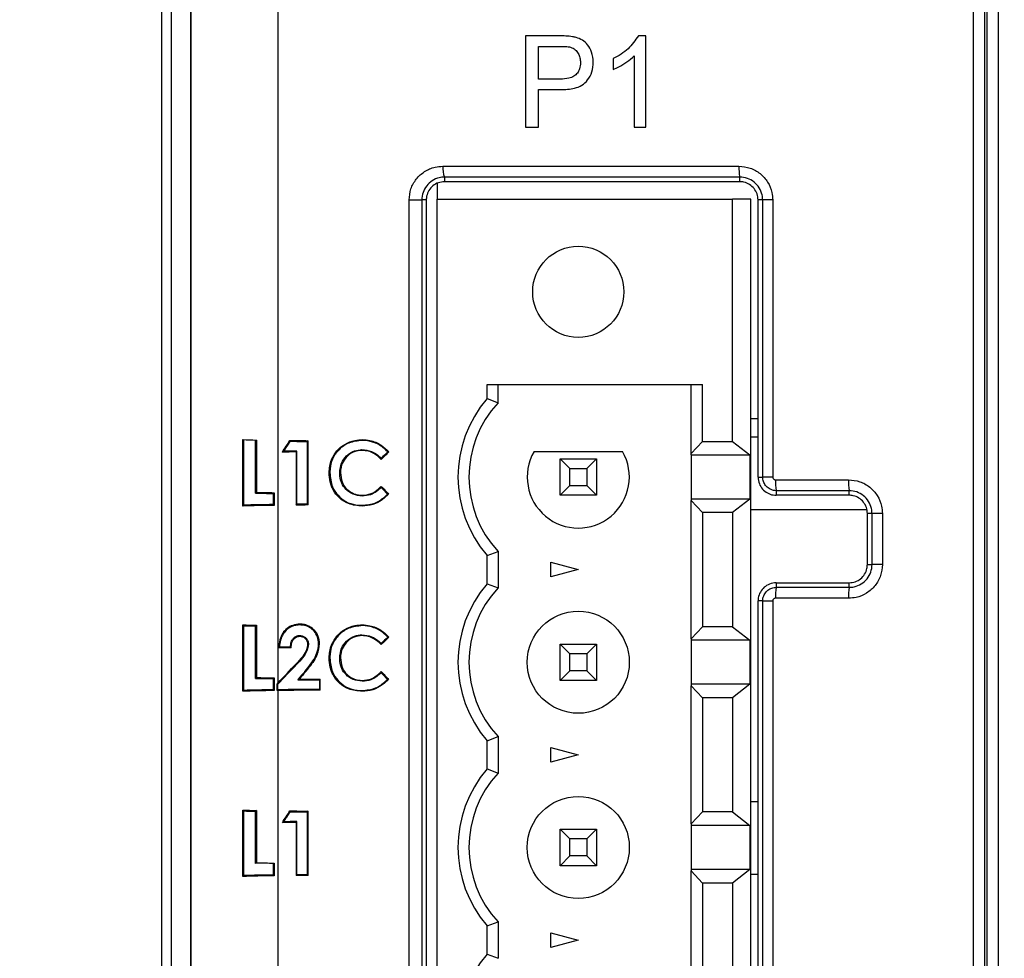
# Model space of a CAD drawing. Header units: millimetres. Extents: x -8 to 420, y 0 to 297.
# Tile 59 of 77: x 271 to 284, y 185 to 197. Entities that reach past the tile are written whole.
import ezdxf

# ---------------------------------------------------------------- set-up
doc = ezdxf.new("R2010")
doc.units = ezdxf.units.MM
doc.layers.add('10', color=7, linetype='Continuous')
doc.layers.add('SLD-0', color=7, linetype='Continuous')
doc.styles.add('SLDTEXTSTYLE2', font='TXT', dxfattribs={"width": 0.7})
doc.dimstyles.new('SLDDIMSTYLE0', dxfattribs={"dimtxt": 2.821533, "dimasz": 2.5, "dimexe": 0, "dimexo": 0.0625, "dimgap": 0.705383, "dimtad": 2, "dimlfac": 2, "dimrnd": 1e-09, "dimzin": 12, "dimdsep": 46, "dimtxsty": 'SLDTEXTSTYLE2', "dimsah": 1, "dimcen": 0.09, "dimadec": 0, "dimazin": 3, "dimtfac": 1, "dimtofl": 0, "dimtmove": 0, "dimatfit": 3, "dimfxl": 1, "dimfrac": 2, "dimtolj": 1, "dimtzin": 12, "dimarcsym": 0})
doc.dimstyles.new('SLDDIMSTYLE1', dxfattribs={"dimtxt": 2.645833, "dimasz": 2.5, "dimexe": 0, "dimexo": 0.0625, "dimgap": 0.661458, "dimtad": 2, "dimlfac": 2, "dimrnd": 1e-09, "dimzin": 4, "dimdsep": 46, "dimtxsty": 'SLDTEXTSTYLE2', "dimblk1": 'NONE', "dimblk2": 'NONE', "dimsah": 1, "dimcen": 0.09, "dimadec": 0, "dimazin": 1, "dimtfac": 1, "dimtofl": 0, "dimtmove": 0, "dimatfit": 3, "dimldrblk": 'NONE', "dimfxl": 1, "dimfrac": 2, "dimtolj": 1, "dimtzin": 12, "dimarcsym": 0})

# ---------------------------------------------------------------- blocks, each defined once
blk = doc.blocks.new('_D')
at = {"layer": '10'}
for p, q in [((297.178, 201.799), (297.178, 123.473)), ((272.546, 201.42), (272.546, 123.473)), ((272.546, 125.473), (297.178, 125.473))]:
    blk.add_line(p, q, dxfattribs=at)
for points in [[(272.546, 125.473), (275.046, 125.173), (275.046, 125.773)], [(297.178, 125.473), (294.678, 125.773), (294.678, 125.173)]]:
    blk.add_solid(points, dxfattribs=at)
at = {"layer": '10', "insert": (283.355, 128.883), "char_height": 2.6458, "attachment_point": 1, "style": 'SLDTEXTSTYLE2'}
blk.add_mtext('49', dxfattribs=at)
blk = doc.blocks.new('_D_1')
at = {"layer": '10'}
for p, q in [((284.928, 222.24), (256.075, 222.24)), ((258.075, 222.24), (258.075, 137.59)), ((284.928, 137.59), (256.075, 137.59))]:
    blk.add_line(p, q, dxfattribs=at)
for points in [[(258.075, 222.24), (257.775, 219.74), (258.375, 219.74)], [(258.075, 137.59), (258.375, 140.09), (257.775, 140.09)]]:
    blk.add_solid(points, dxfattribs=at)
at = {"layer": '10', "insert": (254.664, 177.323), "char_height": 2.6458, "attachment_point": 1, "rotation": 90, "style": 'SLDTEXTSTYLE2'}
blk.add_mtext('169.30', dxfattribs=at)
blk = doc.blocks.new('_NONE')
blk = doc.blocks.new('_D_2')
at = {"layer": '10'}
for p, q in [((280.49, 224.415), (245.483, 224.415)), ((247.483, 135.465), (247.483, 224.415)), ((280.49, 135.465), (245.483, 135.465))]:
    blk.add_line(p, q, dxfattribs=at)
for points in [[(247.483, 224.415), (247.183, 221.915), (247.783, 221.915)], [(247.483, 135.465), (247.783, 137.965), (247.183, 137.965)]]:
    blk.add_solid(points, dxfattribs=at)
at = {"layer": '10', "insert": (244.072, 177.323), "char_height": 2.6458, "attachment_point": 1, "rotation": 90, "style": 'SLDTEXTSTYLE2'}
blk.add_mtext('177.90', dxfattribs=at)

msp = doc.modelspace()

# ---------------------------------------------------------------- linework, layer by layer
at = {"layer": 'SLD-0', "color": 179, "linetype": 'Continuous', "lineweight": 25}
for p, q in [((274.1417, 213.817), (274.1417, 188.3145)), ((272.9497, 146.9092), (272.9497, 212.5865)), ((272.9514, 146.9174), (272.9514, 212.5954)), ((283.6814, 178.7328), (283.6814, 201.6345)), ((283.8348, 201.6345), (283.8348, 178.7328)), ((283.8703, 178.6973), (283.8703, 201.599)), ((284.0201, 201.599), (284.0201, 178.6973)), ((272.6777, 201.1262), (272.6777, 183.6249)), ((277.5393, 197.1902), (277.5393, 195.9402)), ((277.9985, 197.1902), (277.5393, 197.1902)), ((279.1899, 197.1902), (279.0867, 197.1902)), ((279.1899, 195.9402), (279.1899, 197.1902)), ((277.7155, 197.046), (278.014, 197.046)), ((277.7155, 196.5973), (277.7155, 197.046)), ((279.0296, 196.9143), (279.0296, 195.9402)), ((278.7412, 196.8777), (278.7412, 196.73)), ((278.017, 196.5973), (277.7155, 196.5973)), ((277.7155, 196.453), (278.0218, 196.453)), ((277.7155, 195.9402), (277.7155, 196.453)), ((277.5393, 195.9402), (277.7155, 195.9402)), ((279.0296, 195.9402), (279.1899, 195.9402)), ((276.3277, 195.1666), (276.3277, 194.9502)), ((276.4287, 195.2535), (276.4277, 195.1902)), ((280.4777, 195.1902), (280.4782, 195.2528)), ((275.9424, 174.6402), (275.9424, 194.9402)), ((275.9424, 194.9402), (276.1176, 194.9402)), ((276.1176, 194.9402), (276.1176, 174.6402)), ((276.1777, 194.9402), (276.1176, 194.9402)), ((276.1777, 194.9402), (276.1777, 174.6402)), ((276.3277, 174.6302), (276.3277, 194.9502)), ((276.3277, 194.9502), (280.3777, 194.9502)), ((280.3777, 191.6277), (280.3777, 194.9502)), ((280.6277, 194.9502), (280.3777, 194.9502)), ((280.6277, 174.6302), (280.6277, 194.9502)), ((280.7918, 194.9402), (280.7277, 194.9402)), ((280.7277, 191.1402), (280.7277, 194.9402)), ((280.9297, 194.9402), (280.7918, 194.9402)), ((280.7918, 191.1402), (280.7918, 194.9402)), ((280.9297, 194.9402), (280.9297, 191.1402)), ((277.0127, 192.4102), (279.9652, 192.4102)), ((277.0127, 192.2172), (277.0127, 192.4102)), ((277.1627, 192.16), (277.1627, 192.4102)), ((279.8094, 191.4622), (279.8094, 192.4102)), ((279.9652, 191.6277), (279.9652, 192.4102)), ((277.0127, 192.2172), (277.1627, 192.16)), ((280.7277, 191.9402), (280.6277, 191.9402)), ((273.6607, 191.6532), (273.6731, 191.6408)), ((273.6607, 190.7422), (273.6607, 191.6532)), ((273.6731, 191.6408), (273.6731, 190.7546)), ((273.8485, 191.648), (273.8374, 191.6369)), ((273.8374, 190.919), (273.8374, 191.6369)), ((273.8485, 191.648), (273.8485, 190.9301)), ((274.3076, 191.6412), (274.3135, 191.6305)), ((274.557, 191.6386), (274.5465, 191.628)), ((274.5465, 191.628), (274.5465, 190.7674)), ((274.557, 190.7568), (274.557, 191.6386)), ((275.3022, 191.6468), (275.3021, 191.6534)), ((275.3022, 191.6427), (275.3022, 191.6468)), ((279.8094, 191.4622), (279.9652, 191.6277)), ((279.9652, 191.6277), (280.3777, 191.6277)), ((280.3777, 191.6277), (280.6143, 191.4427)), ((280.6277, 191.6902), (280.7277, 191.6902)), ((274.204, 191.4822), (274.224, 191.4931)), ((274.3915, 191.4842), (274.4023, 191.4951)), ((274.4023, 190.7659), (274.4023, 191.4951)), ((275.296, 191.5155), (275.296, 191.5048)), ((277.6565, 191.4902), (278.8689, 191.4902)), ((274.3915, 191.4842), (274.3915, 190.7551)), ((274.8787, 191.3811), (274.845, 191.1991)), ((275.5607, 191.3978), (275.5605, 191.3829)), ((278.0127, 190.8902), (278.0127, 191.3902)), ((278.0127, 191.3902), (278.1467, 191.2562)), ((278.0127, 191.3902), (278.5127, 191.3902)), ((278.3787, 191.2562), (278.5127, 191.3902)), ((278.5127, 191.3902), (278.5127, 190.8902)), ((279.8094, 191.4427), (279.8094, 191.4622)), ((279.8094, 191.4427), (280.6143, 191.4427)), ((279.8094, 191.4427), (279.8094, 190.8377)), ((280.6143, 191.4427), (280.6143, 190.8377)), ((278.1467, 191.0242), (278.1467, 191.2562)), ((278.1467, 191.2562), (278.3787, 191.2562)), ((278.3787, 191.2562), (278.3787, 191.0242)), ((274.845, 191.1991), (274.8787, 191.0114)), ((274.845, 191.1991), (274.8454, 191.1991)), ((274.8558, 191.1991), (274.8454, 191.1991)), ((274.9906, 191.1996), (275.0012, 191.1995)), ((280.7277, 191.1402), (280.7918, 191.1402)), ((280.9297, 191.1402), (280.7918, 191.1402)), ((275.56, 190.9972), (275.5602, 191.0124)), ((278.0127, 190.8902), (278.1467, 191.0242)), ((278.1467, 191.0242), (278.3787, 191.0242)), ((278.3787, 191.0242), (278.5127, 190.8902)), ((280.9781, 190.9528), (280.9777, 190.8902)), ((281.9777, 190.8902), (281.978, 190.9527)), ((273.8485, 190.9301), (273.8374, 190.919)), ((274.091, 190.9257), (274.0804, 190.9151)), ((274.0804, 190.7624), (274.0804, 190.9151)), ((274.091, 190.9257), (274.091, 190.7517)), ((275.2991, 190.8799), (275.299, 190.8906)), ((275.6463, 190.9054), (275.6548, 190.9052)), ((275.6548, 190.9052), (275.6611, 190.905)), ((278.5127, 190.8902), (278.0127, 190.8902)), ((279.8094, 190.8377), (279.8094, 190.8182)), ((280.6143, 190.8377), (279.8094, 190.8377)), ((279.8094, 188.9222), (279.8094, 190.8182)), ((279.8094, 190.8182), (279.9652, 190.6527)), ((280.6143, 190.8377), (280.3777, 190.6527)), ((273.6607, 190.7422), (273.6731, 190.7546)), ((274.091, 190.7517), (274.0804, 190.7624)), ((274.3915, 190.7551), (274.4023, 190.7659)), ((274.557, 190.7568), (274.5465, 190.7674)), ((275.2998, 190.75), (275.2997, 190.742)), ((275.2998, 190.7527), (275.2998, 190.75)), ((279.9652, 190.6527), (279.9652, 189.0877)), ((280.3777, 190.6527), (279.9652, 190.6527)), ((280.3777, 190.6527), (280.3777, 189.0877)), ((282.2911, 190.6402), (282.2277, 190.6402)), ((282.2277, 189.9402), (282.2277, 190.6402)), ((282.4334, 190.6402), (282.2911, 190.6402)), ((282.2911, 189.9402), (282.2911, 190.6402)), ((282.4334, 190.6402), (282.4334, 189.9402)), ((277.0127, 190.0632), (277.1627, 190.1204)), ((277.0127, 189.6772), (277.0127, 190.0632)), ((277.1627, 190.1204), (277.1627, 189.62)), ((277.8877, 189.9707), (278.2627, 189.8702)), ((277.8877, 189.7697), (277.8877, 189.9707)), ((278.2627, 189.8702), (277.8877, 189.7697)), ((282.2277, 189.9402), (282.2911, 189.9402)), ((282.4334, 189.9402), (282.2911, 189.9402)), ((277.0127, 189.6772), (277.1627, 189.62)), ((280.9777, 189.6902), (280.9781, 189.6276)), ((281.978, 189.6277), (281.9777, 189.6902)), ((280.7918, 189.4402), (280.7277, 189.4402)), ((280.7277, 180.1402), (280.7277, 189.4402)), ((280.7918, 189.4402), (280.9297, 189.4402)), ((280.7918, 180.1402), (280.7918, 189.4402)), ((280.9297, 189.4402), (280.9297, 180.1402)), ((273.6607, 189.1132), (273.6731, 189.1008)), ((273.6607, 188.2022), (273.6607, 189.1132)), ((273.6731, 189.1008), (273.6731, 188.2146)), ((273.8485, 189.108), (273.8374, 189.0969)), ((273.8374, 188.379), (273.8374, 189.0969)), ((273.8485, 189.108), (273.8485, 188.3901)), ((274.4481, 189.1115), (274.4482, 189.1176)), ((274.4482, 189.1222), (274.4482, 189.1176)), ((275.3022, 189.1068), (275.3021, 189.1134)), ((275.3022, 189.1027), (275.3022, 189.1068)), ((279.8094, 188.9222), (279.9652, 189.0877)), ((280.3777, 189.0877), (279.9652, 189.0877)), ((280.3777, 189.0877), (280.6143, 188.9027)), ((274.4393, 188.9667), (274.4392, 188.9606)), ((274.4392, 188.956), (274.4392, 188.9606)), ((275.296, 188.9755), (275.296, 188.9648)), ((279.8094, 188.9222), (279.8094, 188.9027)), ((274.1529, 188.7958), (274.1611, 188.8035)), ((274.1643, 188.8066), (274.1611, 188.8035)), ((274.3136, 188.8083), (274.3181, 188.8035)), ((274.3237, 188.7977), (274.3181, 188.8035)), ((274.5502, 188.8442), (274.5537, 188.8442)), ((274.5611, 188.8442), (274.5537, 188.8442)), ((274.7019, 188.8552), (274.7107, 188.8552)), ((274.7125, 188.8553), (274.7107, 188.8552)), ((274.8787, 188.8411), (274.845, 188.6591)), ((275.5607, 188.8578), (275.5605, 188.8429)), ((278.0127, 188.3502), (278.0127, 188.8502)), ((278.1467, 188.7162), (278.0127, 188.8502)), ((278.0127, 188.8502), (278.5127, 188.8502)), ((278.5127, 188.8502), (278.3787, 188.7162)), ((278.5127, 188.8502), (278.5127, 188.3502)), ((280.6143, 188.9027), (279.8094, 188.9027)), ((279.8094, 188.9027), (279.8094, 188.2977)), ((280.6143, 188.9027), (280.6143, 188.2977)), ((274.845, 188.6591), (274.8787, 188.4714)), ((274.845, 188.6591), (274.8454, 188.6591)), ((274.8558, 188.6591), (274.8454, 188.6591)), ((274.9906, 188.6596), (275.0012, 188.6595)), ((278.3787, 188.7162), (278.1467, 188.7162)), ((278.1467, 188.4842), (278.1467, 188.7162)), ((278.3787, 188.7162), (278.3787, 188.4842)), ((274.394, 188.579), (274.3977, 188.5755)), ((274.4018, 188.5716), (274.3977, 188.5755)), ((273.8485, 188.3901), (273.8374, 188.379)), ((274.091, 188.3857), (274.0804, 188.3751)), ((274.091, 188.3857), (274.091, 188.2117)), ((274.5136, 188.4752), (274.5188, 188.4707)), ((274.5216, 188.4682), (274.5188, 188.4707)), ((275.56, 188.4572), (275.5602, 188.4724)), ((278.1467, 188.4842), (278.0127, 188.3502)), ((278.3787, 188.4842), (278.1467, 188.4842)), ((278.5127, 188.3502), (278.3787, 188.4842)), ((274.0804, 188.2224), (274.0804, 188.3751)), ((274.1306, 188.3029), (274.1415, 188.2987)), ((274.1306, 188.2122), (274.1306, 188.3029)), ((274.1415, 188.2231), (274.1415, 188.2987)), ((274.4377, 188.3707), (274.4147, 188.3602)), ((274.7236, 188.3676), (274.713, 188.3571)), ((274.713, 188.3571), (274.713, 188.2292)), ((274.7236, 188.2186), (274.7236, 188.3676)), ((275.2991, 188.3399), (275.299, 188.3506)), ((275.6463, 188.3654), (275.6548, 188.3652)), ((275.6548, 188.3652), (275.6611, 188.365)), ((278.5127, 188.3502), (278.0127, 188.3502)), ((279.8094, 188.2977), (279.8094, 188.2782)), ((280.6143, 188.2977), (279.8094, 188.2977)), ((279.8094, 188.2782), (279.9652, 188.1127)), ((279.8094, 186.3822), (279.8094, 188.2782)), ((280.6143, 188.2977), (280.3777, 188.1127)), ((273.6607, 188.2022), (273.6731, 188.2146)), ((274.091, 188.2117), (274.0804, 188.2224)), ((274.1306, 188.2122), (274.1415, 188.2231)), ((274.1417, 188.2123), (274.1417, 183.2345)), ((274.7236, 188.2186), (274.713, 188.2292)), ((275.2998, 188.21), (275.2997, 188.202)), ((275.2998, 188.2127), (275.2998, 188.21)), ((280.3777, 188.1127), (279.9652, 188.1127)), ((279.9652, 188.1127), (279.9652, 186.5477)), ((280.3777, 188.1127), (280.3777, 186.5477)), ((277.0127, 187.5232), (277.1627, 187.5804)), ((277.1627, 187.5804), (277.1627, 187.08)), ((277.0127, 187.1372), (277.0127, 187.5232)), ((277.8877, 187.4307), (278.2627, 187.3302)), ((277.8877, 187.2297), (277.8877, 187.4307)), ((278.2627, 187.3302), (277.8877, 187.2297)), ((277.0127, 187.1372), (277.1627, 187.08)), ((273.6607, 186.5732), (273.6731, 186.5608)), ((273.6607, 185.6622), (273.6607, 186.5732)), ((273.6731, 186.5608), (273.6731, 185.6746)), ((273.8485, 186.568), (273.8374, 186.5569)), ((273.8374, 185.839), (273.8374, 186.5569)), ((273.8485, 186.568), (273.8485, 185.8501)), ((274.3076, 186.5612), (274.3135, 186.5505)), ((274.557, 186.5586), (274.5465, 186.548)), ((274.5465, 186.548), (274.5465, 185.6874)), ((274.557, 185.6768), (274.557, 186.5586)), ((279.8094, 186.3822), (279.9652, 186.5477)), ((280.3777, 186.5477), (279.9652, 186.5477)), ((280.3777, 186.5477), (280.6143, 186.3627)), ((274.204, 186.4022), (274.224, 186.4131)), ((274.3915, 186.4042), (274.4023, 186.4151)), ((274.3915, 186.4042), (274.3915, 185.6751)), ((274.4023, 185.6859), (274.4023, 186.4151)), ((279.8094, 186.3822), (279.8094, 186.3627)), ((280.6143, 186.3627), (279.8094, 186.3627)), ((279.8094, 186.3627), (279.8094, 185.7577)), ((280.6143, 186.3627), (280.6143, 185.7577)), ((278.0127, 185.8102), (278.0127, 186.3102)), ((278.1467, 186.1762), (278.0127, 186.3102)), ((278.0127, 186.3102), (278.5127, 186.3102)), ((278.5127, 186.3102), (278.3787, 186.1762)), ((278.5127, 186.3102), (278.5127, 185.8102)), ((278.1467, 185.9442), (278.1467, 186.1762)), ((278.3787, 186.1762), (278.1467, 186.1762)), ((278.3787, 186.1762), (278.3787, 185.9442)), ((273.8485, 185.8501), (273.8374, 185.839)), ((274.091, 185.8457), (274.0804, 185.8351)), ((274.0804, 185.6824), (274.0804, 185.8351)), ((274.091, 185.8457), (274.091, 185.6717)), ((278.1467, 185.9442), (278.0127, 185.8102)), ((278.3787, 185.9442), (278.1467, 185.9442)), ((278.5127, 185.8102), (278.3787, 185.9442)), ((274.091, 185.6717), (274.0804, 185.6824)), ((274.3915, 185.6751), (274.4023, 185.6859)), ((274.557, 185.6768), (274.5465, 185.6874)), ((278.5127, 185.8102), (278.0127, 185.8102)), ((279.8094, 185.7577), (279.8094, 185.7382)), ((280.6143, 185.7577), (279.8094, 185.7577)), ((279.8094, 183.8422), (279.8094, 185.7382)), ((279.8094, 185.7382), (279.9652, 185.5727)), ((280.6143, 185.7577), (280.3777, 185.5727)), ((280.7277, 185.6902), (280.6277, 185.6902)), ((273.6607, 185.6622), (273.6731, 185.6746)), ((279.9652, 185.5727), (279.9652, 184.0077)), ((280.3777, 185.5727), (279.9652, 185.5727)), ((280.3777, 185.5727), (280.3777, 184.0077)), ((277.0127, 184.9832), (277.1627, 185.0404)), ((277.1627, 185.0404), (277.1627, 184.54)), ((277.0127, 184.5972), (277.0127, 184.9832)), ((277.8877, 184.8907), (278.2627, 184.7902)), ((277.8877, 184.6897), (277.8877, 184.8907)), ((278.2627, 184.7902), (277.8877, 184.6897)), ((277.0127, 184.5972), (277.1627, 184.54))]:
    msp.add_line(p, q, dxfattribs=at)
at = {"layer": 'SLD-0', "color": 8, "linetype": 'Continuous', "lineweight": 25}
for p, q in [((282.2192, 190.6902), (280.6277, 190.6902)), ((280.6277, 186.6902), (280.7277, 186.6902))]:
    msp.add_line(p, q, dxfattribs=at)
at = {"layer": 'SLD-0', "color": 179, "linetype": 'Continuous', "lineweight": 25}
for centre, radius in [((278.2627, 193.6802), 0.625), ((278.2627, 188.6002), 0.7), ((278.2627, 186.0602), 0.7)]:
    msp.add_circle(centre, radius, dxfattribs=at)
for centre, radius, start, end in [((276.7022, 195.3706), 0.2976, 173.77575, 203.18531), ((281.0071, 195.3693), 0.5416, 176.51322, 192.42132), ((278.2627, 191.1402), 1.65, 139.25093, 220.74905), ((278.2627, 191.1402), 1.5, 137.16658, 222.83343), ((278.2627, 191.1402), 0.7, 149.99997, 30.00002), ((281.5745, 191.0692), 0.6076, 176.88765, 191.04743), ((282.7778, 191.069), 0.8081, 177.65377, 188.27741), ((278.2627, 188.6002), 1.65, 139.25092, 220.74905), ((278.2627, 188.6002), 1.5, 137.16657, 222.83343), ((281.5745, 189.5112), 0.6076, 168.95271, 183.11231), ((282.7778, 189.5114), 0.8081, 171.72268, 182.34614), ((278.2627, 186.0602), 1.65, 139.25092, 220.74905), ((278.2627, 186.0602), 1.5, 137.16657, 222.83343), ((278.2627, 183.5202), 1.65, 139.25093, 220.74905)]:
    msp.add_arc(centre, radius, start, end, dxfattribs=at)
for centre, major_axis, ratio, start_param, end_param in [((274.4514, 191.72), (1.5, 0), 0.0524078, 4.1571549, 4.2987683), ((284.9277, 213.1127), (52.184, 81.3764), 0.0282902, 4.4615324, 4.4635589), ((284.9277, 213.1127), (52.3838, 81.688), 0.0282902, 4.4627225, 4.4644653), ((284.9277, 194.3216), (52.2347, 0), 0.0524078, 4.5076465, 4.5125209), ((284.9277, 194.3216), (52.4347, 0), 0.0524078, 4.508553, 4.5130876), ((284.9277, 188.803), (52.4347, 0), 0.0524078, 1.7729029, 1.7763752), ((284.9277, 188.803), (52.2347, 0), 0.0524078, 1.773899, 1.7775653), ((284.9277, 196.6111), (52.2004, 50.0335), 0.0378349, 1.7128246, 1.7148527), ((284.9277, 196.6111), (52.4003, 50.2251), 0.0378349, 1.7124206, 1.7141529), ((284.9277, 185.0798), (-52.3969, 55.1804), 0.036087, 1.4291622, 1.4308348), ((284.9277, 185.0798), (-52.197, 54.9699), 0.036087, 1.4284715, 1.4304346), ((274.4514, 191.002), (1.7, 0), 0.0524078, 4.3428642, 4.4923485), ((274.4514, 191.002), (1.5, 0), 0.0524078, 4.2987704, 4.4697309), ((274.4514, 190.6754), (1.5, 0), 0.0524078, 1.813452, 2.1260322), ((274.4514, 190.6754), (1.7, 0), 0.0524078, 1.7908394, 2.0463488), ((284.9277, 188.0738), (52.2347, 0), 0.0524078, 1.7706644, 1.773899), ((284.9277, 188.0738), (52.4347, 0), 0.0524078, 1.7700976, 1.772903), ((274.4514, 189.18), (1.5, 0), 0.0524078, 4.1571535, 4.2987676), ((274.4514, 189.18), (1.7, 0), 0.0524078, 4.2368373, 4.3428668), ((284.9277, 194.0711), (52.2004, 50.0335), 0.0378349, 1.7128246, 1.7148527), ((284.9277, 194.0711), (52.4003, 50.2251), 0.0378349, 1.7124207, 1.7141529), ((284.9277, 186.1172), (52.2347, 0), 0.0524078, 1.7752241, 1.7785656), ((284.9277, 186.1172), (52.4347, 0), 0.0524078, 1.7746305, 1.777538), ((284.9277, 203.7055), (52.3964, 55.9176), 0.0358343, 4.4669777, 4.472049), ((284.9277, 203.7055), (52.1966, 55.7043), 0.0358343, 4.4661771, 4.4711105), ((274.4514, 188.462), (1.5, 0), 0.0524078, 4.2987692, 4.4697302), ((284.9277, 196.3124), (52.3938, 60.2017), 0.0344055, 1.7312245, 1.7331501), ((284.9277, 196.3124), (52.1939, 59.9721), 0.0344055, 1.7318442, 1.7334843), ((284.9277, 182.5398), (-52.3969, 55.1804), 0.036087, 1.4291622, 1.4308348), ((284.9277, 182.5398), (-52.197, 54.9699), 0.036087, 1.4284715, 1.4304346), ((274.4514, 188.462), (1.7, 0), 0.0524078, 4.3428668, 4.492348), ((274.4514, 188.7565), (1.4989, 1.5996), 0.0358343, 4.4586411, 4.4661771), ((284.9277, 191.0524), (52.4347, 0), 0.0524078, 4.510523, 4.5163265), ((284.9277, 191.0524), (52.2347, 0), 0.0524078, 4.5101888, 4.5157725), ((274.4514, 188.1354), (1.5, 0), 0.0524078, 1.8134513, 2.1260322), ((274.4514, 188.1354), (1.7, 0), 0.0524078, 1.7908388, 2.0463491), ((274.4514, 188.1354), (1.5, 0), 0.0524078, 1.7787827, 1.7863204), ((284.9277, 185.5338), (52.4347, 0), 0.0524078, 1.7668588, 1.7779838), ((284.9277, 185.5338), (52.2347, 0), 0.0524078, 1.7674128, 1.7787844), ((274.4514, 186.64), (1.5, 0), 0.0524078, 4.157152, 4.2987676), ((274.4514, 186.64), (1.7, 0), 0.0524078, 4.2368362, 4.3428683), ((284.9277, 208.0327), (52.184, 81.3764), 0.0282902, 4.4615324, 4.4635589), ((284.9277, 208.0327), (52.3838, 81.688), 0.0282902, 4.4627225, 4.4644653), ((284.9277, 189.2416), (52.2347, 0), 0.0524078, 4.5076465, 4.5125209), ((284.9277, 189.2416), (52.4347, 0), 0.0524078, 4.508553, 4.5130876), ((284.9277, 183.723), (52.2347, 0), 0.0524078, 1.773899, 1.7775653), ((284.9277, 183.723), (52.4347, 0), 0.0524078, 1.7729029, 1.7763752), ((274.4514, 185.922), (1.5, 0), 0.0524078, 4.2987681, 4.4697325), ((274.4514, 185.5954), (1.7, 0), 0.0524078, 1.7908383, 2.0463488), ((284.9277, 182.9938), (52.4347, 0), 0.0524078, 1.7700977, 1.772903), ((274.4514, 185.5954), (1.5, 0), 0.0524078, 1.8134507, 2.1260322), ((284.9277, 182.9938), (52.2347, 0), 0.0524078, 1.7706644, 1.773899)]:
    msp.add_ellipse(centre, major_axis=major_axis, ratio=ratio, start_param=start_param, end_param=end_param, dxfattribs=at)
for points, knots in [([(278.1838, 197.1784), (278.1531, 197.1823), (278.1071, 197.188), (278.0451, 197.1899), (278.014, 197.1901), (277.9985, 197.1902)], [0, 0, 0, 0, 0.4980726, 0.7489469, 1, 1, 1, 1]), ([(278.4687, 196.8309), (278.4644, 196.8775), (278.4565, 196.9624), (278.3984, 197.0667), (278.3215, 197.135), (278.2467, 197.1661), (278.1998, 197.1753), (278.1838, 197.1784)], [0, 0, 0, 0, 0.2818971, 0.5130392, 0.7069229, 0.9000687, 1, 1, 1, 1]), ([(279.0867, 197.1902), (279.0435, 197.128), (278.9768, 197.0319), (278.8501, 196.9363), (278.7777, 196.8974), (278.7412, 196.8777)], [0, 0, 0, 0, 0.47677894, 0.73580724, 1, 1, 1, 1]), ([(278.014, 197.046), (278.038, 197.0457), (278.0741, 197.0453), (278.1223, 197.0422), (278.1461, 197.0374), (278.158, 197.035)], [0, 0, 0, 0, 0.4978929, 0.7480704, 1, 1, 1, 1]), ([(278.158, 197.035), (278.1803, 197.0252), (278.2225, 197.0068), (278.2646, 196.9515), (278.289, 196.8907), (278.2913, 196.8473), (278.2925, 196.8259)], [0, 0, 0, 0, 0.2718027, 0.5134593, 0.7604407, 1, 1, 1, 1]), ([(278.7412, 196.73), (278.7673, 196.7416), (278.8323, 196.7705), (278.9315, 196.8293), (278.9967, 196.8858), (279.0296, 196.9143)], [0, 0, 0, 0, 0.2494998, 0.6214707, 1, 1, 1, 1]), ([(278.2925, 196.8259), (278.2905, 196.7962), (278.2871, 196.7446), (278.2534, 196.6779), (278.2022, 196.6306), (278.12, 196.6016), (278.0563, 196.5989), (278.017, 196.5973)], [0, 0, 0, 0, 0.2146729, 0.3732088, 0.532692, 0.7123474, 1, 1, 1, 1]), ([(278.0218, 196.453), (278.085, 196.4558), (278.1841, 196.4601), (278.3142, 196.5061), (278.3991, 196.5858), (278.4583, 196.6978), (278.4652, 196.7853), (278.4687, 196.8309)], [0, 0, 0, 0, 0.2847747, 0.4464232, 0.6104679, 0.7969476, 1, 1, 1, 1]), ([(275.9424, 194.9402), (275.9474, 194.9916), (275.9574, 195.0946), (276.0356, 195.2319), (276.1511, 195.3366), (276.2819, 195.3943), (276.37, 195.4004), (276.4064, 195.4029)], [0, 0, 0, 0, 0.2104939, 0.4210564, 0.6334226, 0.8487947, 1, 1, 1, 1]), ([(276.4064, 195.4029), (276.7809, 195.4028), (277.53, 195.4027), (278.8828, 195.4024), (279.8634, 195.4023), (280.4665, 195.4023)], [0, 0, 0, 0, 0.2779663, 0.5559326, 1, 1, 1, 1]), ([(280.4665, 195.4023), (280.5186, 195.3971), (280.6229, 195.3869), (280.7618, 195.307), (280.8666, 195.1896), (280.9219, 195.0597), (280.9275, 194.974), (280.9297, 194.9402)], [0, 0, 0, 0, 0.2155857, 0.4310912, 0.6460814, 0.8600857, 1, 1, 1, 1]), ([(276.4287, 195.2535), (276.4286, 195.2535), (276.4042, 195.2535), (276.3448, 195.2458), (276.2573, 195.2081), (276.1795, 195.1367), (276.1292, 195.0442), (276.1176, 194.9746), (276.1176, 194.9402), (276.1176, 194.9402)], [0, 0, 0, 0, 0.000062, 0.1526264, 0.3694548, 0.581972, 0.7914851, 0.9999398, 1, 1, 1, 1]), ([(276.4277, 195.1902), (276.3993, 195.1874), (276.3425, 195.1817), (276.2668, 195.1376), (276.2103, 195.0729), (276.1816, 195.0028), (276.1788, 194.9574), (276.1777, 194.9402)], [0, 0, 0, 0, 0.21860271, 0.43723789, 0.65467185, 0.86885495, 1, 1, 1, 1]), ([(280.4777, 195.1902), (280.1013, 195.1902), (279.3485, 195.1902), (277.9968, 195.1902), (277.0255, 195.1902), (276.4277, 195.1902)], [0, 0, 0, 0, 0.2777259, 0.5554521, 1, 1, 1, 1]), ([(280.4782, 195.2528), (280.4782, 195.2528), (279.8786, 195.2528), (278.8983, 195.2531), (277.5488, 195.2532), (276.8038, 195.2535), (276.4287, 195.2535), (276.4287, 195.2535)], [0, 0, 0, 0, 0.0000074, 0.4440671, 0.7220335, 0.9999929, 1, 1, 1, 1]), ([(280.7277, 194.9402), (280.725, 194.9682), (280.7195, 195.0243), (280.6766, 195.099), (280.6135, 195.1555), (280.5432, 195.1858), (280.4964, 195.1889), (280.4777, 195.1902)], [0, 0, 0, 0, 0.2137367, 0.42748318, 0.64113554, 0.85621056, 1, 1, 1, 1]), ([(280.7918, 194.9402), (280.7918, 194.9402), (280.7918, 194.9632), (280.7853, 195.0213), (280.7493, 195.1093), (280.6778, 195.1893), (280.584, 195.2412), (280.5133, 195.2528), (280.4782, 195.2528), (280.4782, 195.2528)], [0, 0, 0, 0, 0.0000606, 0.1400263, 0.3540594, 0.5689367, 0.7843341, 0.9999389, 1, 1, 1, 1]), ([(275.3022, 191.6427), (275.2391, 191.6357), (275.1214, 191.6226), (274.9765, 191.5239), (274.8874, 191.3967), (274.8582, 191.2814), (274.8563, 191.2176), (274.8558, 191.1991)], [0, 0, 0, 0, 0.2708364, 0.5048389, 0.7289213, 0.9215197, 1, 1, 1, 1]), ([(274.8787, 191.3811), (274.9007, 191.423), (274.9447, 191.5066), (275.0606, 191.5957), (275.1832, 191.6472), (275.2677, 191.6516), (275.3021, 191.6534)], [0, 0, 0, 0, 0.2615932, 0.5229054, 0.8053921, 1, 1, 1, 1]), ([(275.3021, 191.6534), (275.3364, 191.6508), (275.426, 191.6439), (275.5568, 191.5893), (275.6309, 191.5169), (275.6647, 191.4839)], [0, 0, 0, 0, 0.2512969, 0.6578266, 1, 1, 1, 1]), ([(275.6501, 191.4844), (275.6285, 191.5059), (275.569, 191.5651), (275.4492, 191.6277), (275.3493, 191.6379), (275.3022, 191.6427)], [0, 0, 0, 0, 0.23205323, 0.63828276, 1, 1, 1, 1]), ([(274.9906, 191.1996), (274.9953, 191.245), (275.0042, 191.331), (275.0777, 191.4308), (275.1671, 191.4945), (275.2443, 191.5133), (275.287, 191.5151), (275.296, 191.5155)], [0, 0, 0, 0, 0.2745319, 0.5188672, 0.7339846, 0.9437948, 1, 1, 1, 1]), ([(275.296, 191.5048), (275.2601, 191.5012), (275.1868, 191.494), (275.0961, 191.433), (275.0309, 191.3499), (275.0038, 191.2679), (275.0018, 191.2162), (275.0012, 191.1995)], [0, 0, 0, 0, 0.22896162, 0.46826031, 0.67379867, 0.89410376, 1, 1, 1, 1]), ([(275.296, 191.5155), (275.3407, 191.5107), (275.4276, 191.5016), (275.5127, 191.4444), (275.5519, 191.4064), (275.5607, 191.3978)], [0, 0, 0, 0, 0.4500021, 0.8758251, 1, 1, 1, 1]), ([(275.5605, 191.3829), (275.5285, 191.412), (275.4757, 191.46), (275.3819, 191.4991), (275.325, 191.5029), (275.296, 191.5048)], [0, 0, 0, 0, 0.4287171, 0.7087146, 1, 1, 1, 1]), ([(274.8454, 191.1991), (274.8501, 191.2597), (274.855, 191.3221), (274.878, 191.3794), (274.8787, 191.3811)], [0, 0, 0, 0, 0.9700975, 1, 1, 1, 1]), ([(275.6501, 191.4844), (275.6538, 191.4843), (275.6587, 191.4841), (275.6636, 191.4839), (275.6647, 191.4839)], [0, 0, 0, 0, 0.7601196, 1, 1, 1, 1]), ([(274.8787, 191.0114), (274.8714, 191.0323), (274.8503, 191.0928), (274.8473, 191.157), (274.8454, 191.1991)], [0, 0, 0, 0, 0.3453181, 1, 1, 1, 1]), ([(274.8558, 191.1991), (274.862, 191.133), (274.8725, 191.0195), (274.9624, 190.8842), (275.0731, 190.7965), (275.1925, 190.7562), (275.2696, 190.7537), (275.2998, 190.7527)], [0, 0, 0, 0, 0.27572671, 0.4726751, 0.66933349, 0.87068911, 1, 1, 1, 1]), ([(275.2991, 190.8799), (275.2566, 190.8847), (275.1748, 190.8938), (275.0756, 190.9623), (275.0151, 191.052), (274.9927, 191.1343), (274.9911, 191.1832), (274.9906, 191.1996)], [0, 0, 0, 0, 0.2581117, 0.4969611, 0.7058209, 0.9018798, 1, 1, 1, 1]), ([(275.0012, 191.1995), (275.005, 191.1562), (275.0117, 191.0813), (275.0679, 190.9888), (275.141, 190.9283), (275.2218, 190.8956), (275.276, 190.8921), (275.299, 190.8906)], [0, 0, 0, 0, 0.2662016, 0.4615678, 0.6573172, 0.8545135, 1, 1, 1, 1]), ([(280.7277, 191.1402), (280.7313, 191.108), (280.7381, 191.0476), (280.7871, 190.9715), (280.8531, 190.9181), (280.9209, 190.8932), (280.9633, 190.891), (280.9777, 190.8902)], [0, 0, 0, 0, 0.2455271, 0.4594049, 0.6740673, 0.8892616, 1, 1, 1, 1]), ([(280.9781, 190.9528), (280.9781, 190.9528), (280.954, 190.9528), (280.9086, 190.9622), (280.8516, 190.998), (280.8117, 191.0483), (280.7944, 191.0988), (280.7918, 191.1299), (280.7918, 191.1402), (280.7918, 191.1402)], [0, 0, 0, 0, 0.0001021, 0.2482291, 0.4618323, 0.6803083, 0.8943197, 0.9998979, 1, 1, 1, 1]), ([(280.9297, 191.1402), (280.9298, 191.1381), (280.9302, 191.1318), (280.9338, 191.1215), (280.9419, 191.1114), (280.9536, 191.1038), (280.9628, 191.1028), (280.9678, 191.1022)], [0, 0, 0, 0, 0.1052728, 0.3185538, 0.5362445, 0.7518849, 1, 1, 1, 1]), ([(280.9678, 191.1022), (281.0513, 191.1022), (281.2185, 191.1022), (281.5526, 191.1022), (281.8033, 191.1021), (281.9703, 191.1021)], [0, 0, 0, 0, 0.2501875, 0.5003744, 1, 1, 1, 1]), ([(281.9703, 191.1021), (282.0223, 191.097), (282.1264, 191.0868), (282.2651, 191.0072), (282.3699, 190.8901), (282.4254, 190.7602), (282.4311, 190.6743), (282.4334, 190.6402)], [0, 0, 0, 0, 0.215029, 0.4299675, 0.6446302, 0.8587128, 1, 1, 1, 1]), ([(275.2997, 190.742), (275.2347, 190.7474), (275.1215, 190.7567), (274.9844, 190.8473), (274.9116, 190.9364), (274.8854, 190.996), (274.8787, 191.0114)], [0, 0, 0, 0, 0.36482, 0.6353411, 0.9056533, 1, 1, 1, 1]), ([(275.299, 190.8906), (275.341, 190.8943), (275.4237, 190.9015), (275.5069, 190.9614), (275.5482, 191.0009), (275.5602, 191.0124)], [0, 0, 0, 0, 0.4213093, 0.831665, 1, 1, 1, 1]), ([(275.56, 190.9972), (275.5395, 190.9784), (275.4952, 190.9379), (275.408, 190.8881), (275.3374, 190.8828), (275.2991, 190.8799)], [0, 0, 0, 0, 0.28302276, 0.61119481, 1, 1, 1, 1]), ([(281.978, 190.9527), (281.978, 190.9527), (281.8111, 190.9527), (281.5614, 190.9527), (281.2284, 190.9528), (281.0611, 190.9528), (280.9782, 190.9528), (280.9781, 190.9528)], [0, 0, 0, 0, 0.0000302, 0.4996258, 0.7498123, 0.99997, 1, 1, 1, 1]), ([(282.2911, 190.6402), (282.2911, 190.6402), (282.2911, 190.6633), (282.2846, 190.7216), (282.2485, 190.8094), (282.1772, 190.8892), (282.0837, 190.941), (282.0129, 190.9527), (281.978, 190.9527), (281.978, 190.9527)], [0, 0, 0, 0, 0.0000608, 0.1414974, 0.3557189, 0.5702755, 0.7850158, 0.9999387, 1, 1, 1, 1]), ([(275.6611, 190.905), (275.6344, 190.88), (275.5711, 190.8206), (275.4487, 190.7528), (275.3492, 190.7456), (275.2997, 190.742)], [0, 0, 0, 0, 0.26900713, 0.63652831, 1, 1, 1, 1]), ([(275.2998, 190.7527), (275.3617, 190.7585), (275.4797, 190.7696), (275.5878, 190.8497), (275.6372, 190.8968), (275.6463, 190.9054)], [0, 0, 0, 0, 0.4739409, 0.903779, 1, 1, 1, 1]), ([(281.9777, 190.8902), (281.8943, 190.8902), (281.7276, 190.8902), (281.3942, 190.8902), (281.1443, 190.8902), (280.9777, 190.8902)], [0, 0, 0, 0, 0.2500162, 0.5000327, 1, 1, 1, 1]), ([(282.2277, 190.6402), (282.225, 190.6683), (282.2194, 190.7244), (282.1765, 190.7992), (282.1132, 190.8558), (282.0429, 190.8858), (281.9963, 190.889), (281.9777, 190.8902)], [0, 0, 0, 0, 0.2142797, 0.4285719, 0.6426109, 0.8576546, 1, 1, 1, 1]), ([(282.4334, 189.9402), (282.4283, 189.8884), (282.4181, 189.7847), (282.3384, 189.6464), (282.2213, 189.5419), (282.091, 189.4863), (282.0048, 189.4806), (281.9703, 189.4783)], [0, 0, 0, 0, 0.2138634, 0.4278698, 0.6424625, 0.8570628, 1, 1, 1, 1]), ([(281.9777, 189.6902), (282.0059, 189.693), (282.0621, 189.6985), (282.1371, 189.7417), (282.1936, 189.8053), (282.2235, 189.8755), (282.2265, 189.9219), (282.2277, 189.9402)], [0, 0, 0, 0, 0.2150871, 0.4301919, 0.6449321, 0.8598812, 1, 1, 1, 1]), ([(281.978, 189.6277), (281.978, 189.6277), (282.0012, 189.6277), (282.0597, 189.634), (282.1474, 189.6701), (282.2272, 189.7412), (282.2791, 189.8346), (282.2911, 189.9052), (282.2911, 189.9402), (282.2911, 189.9402)], [0, 0, 0, 0, 0.0000613, 0.1427419, 0.3571036, 0.5715442, 0.7857381, 0.9999392, 1, 1, 1, 1]), ([(280.9777, 189.6902), (280.9457, 189.6866), (280.8854, 189.6799), (280.809, 189.6309), (280.7558, 189.5646), (280.7308, 189.497), (280.7285, 189.4547), (280.7277, 189.4402)], [0, 0, 0, 0, 0.2448334, 0.4605677, 0.6761996, 0.8889698, 1, 1, 1, 1]), ([(280.7918, 189.4402), (280.7918, 189.4402), (280.7918, 189.4647), (280.8011, 189.5099), (280.8367, 189.5676), (280.8868, 189.6073), (280.9374, 189.6255), (280.9681, 189.627), (280.9781, 189.6276), (280.9781, 189.6276)], [0, 0, 0, 0, 0.0001021, 0.2517048, 0.459854, 0.685422, 0.8966373, 0.9998977, 1, 1, 1, 1]), ([(280.9777, 189.6902), (281.061, 189.6902), (281.2276, 189.6902), (281.5609, 189.6902), (281.811, 189.6902), (281.9777, 189.6902)], [0, 0, 0, 0, 0.250016, 0.5000326, 1, 1, 1, 1]), ([(280.9781, 189.6276), (280.9782, 189.6276), (281.1438, 189.6276), (281.3946, 189.6277), (281.7278, 189.6277), (281.8945, 189.6277), (281.978, 189.6277), (281.978, 189.6277)], [0, 0, 0, 0, 0.00003, 0.4996263, 0.7498129, 0.9999698, 1, 1, 1, 1]), ([(280.9678, 189.4782), (280.9657, 189.4781), (280.9595, 189.4778), (280.9493, 189.4742), (280.9391, 189.4663), (280.9316, 189.4544), (280.9304, 189.4452), (280.9297, 189.4402)], [0, 0, 0, 0, 0.102982, 0.3133414, 0.5351914, 0.7483382, 1, 1, 1, 1]), ([(281.9703, 189.4783), (281.8866, 189.4783), (281.7193, 189.4783), (281.3851, 189.4782), (281.1347, 189.4782), (280.9678, 189.4782)], [0, 0, 0, 0, 0.2501866, 0.5003737, 1, 1, 1, 1]), ([(274.4482, 189.1222), (274.4132, 189.1196), (274.3486, 189.115), (274.2649, 189.0669), (274.2032, 188.9979), (274.1621, 188.9044), (274.1561, 188.8339), (274.1529, 188.7958)], [0, 0, 0, 0, 0.2135693, 0.3946756, 0.5753652, 0.7702371, 1, 1, 1, 1]), ([(274.1611, 188.8035), (274.165, 188.8432), (274.1728, 188.9223), (274.2218, 189.0122), (274.2794, 189.0668), (274.3484, 189.108), (274.4083, 189.1138), (274.4482, 189.1176)], [0, 0, 0, 0, 0.25041272, 0.49993427, 0.62531874, 0.75062405, 1, 1, 1, 1]), ([(274.4481, 189.1115), (274.4133, 189.1089), (274.3499, 189.1041), (274.269, 189.0561), (274.2106, 188.9889), (274.1738, 188.9025), (274.1675, 188.8391), (274.1643, 188.8066)], [0, 0, 0, 0, 0.2247802, 0.4096844, 0.5941477, 0.7923341, 1, 1, 1, 1]), ([(274.7019, 188.8552), (274.6982, 188.8861), (274.6909, 188.948), (274.6446, 189.026), (274.5809, 189.081), (274.5127, 189.1077), (274.4674, 189.1104), (274.4481, 189.1115)], [0, 0, 0, 0, 0.2293393, 0.4593513, 0.656839, 0.8541499, 1, 1, 1, 1]), ([(274.7125, 188.8553), (274.7087, 188.8871), (274.7011, 188.9521), (274.6524, 189.0336), (274.5854, 189.0908), (274.5148, 189.1183), (274.468, 189.121), (274.4482, 189.1222)], [0, 0, 0, 0, 0.22718197, 0.46288047, 0.6594357, 0.85569967, 1, 1, 1, 1]), ([(274.4482, 189.1176), (274.4828, 189.1147), (274.5348, 189.1102), (274.5962, 189.0771), (274.6488, 189.0328), (274.6976, 188.9582), (274.7064, 188.8895), (274.7107, 188.8552)], [0, 0, 0, 0, 0.2497282, 0.3751392, 0.5005216, 0.7504381, 1, 1, 1, 1]), ([(275.3022, 189.1027), (275.2391, 189.0957), (275.1214, 189.0826), (274.9765, 188.9839), (274.8874, 188.8567), (274.8582, 188.7414), (274.8563, 188.6776), (274.8558, 188.6591)], [0, 0, 0, 0, 0.2708364, 0.5048389, 0.7289213, 0.9215197, 1, 1, 1, 1]), ([(274.8787, 188.8411), (274.9007, 188.8829), (274.9447, 188.9666), (275.0606, 189.0557), (275.1832, 189.1073), (275.2677, 189.1116), (275.3021, 189.1134)], [0, 0, 0, 0, 0.2615956, 0.5229051, 0.8053925, 1, 1, 1, 1]), ([(275.3021, 189.1134), (275.3364, 189.1108), (275.426, 189.1039), (275.5568, 189.0493), (275.6309, 188.9769), (275.6647, 188.9439)], [0, 0, 0, 0, 0.2512969, 0.6578266, 1, 1, 1, 1]), ([(275.6501, 188.9444), (275.6285, 188.9659), (275.569, 189.0251), (275.4492, 189.0877), (275.3493, 189.0979), (275.3022, 189.1027)], [0, 0, 0, 0, 0.23205273, 0.63828353, 1, 1, 1, 1]), ([(274.3136, 188.8083), (274.3161, 188.832), (274.3203, 188.8725), (274.3468, 188.9208), (274.379, 188.9517), (274.4118, 188.965), (274.4324, 188.9663), (274.4393, 188.9667)], [0, 0, 0, 0, 0.3149895, 0.5354256, 0.7204246, 0.9067934, 1, 1, 1, 1]), ([(274.4392, 188.9606), (274.4244, 188.959), (274.3962, 188.9558), (274.3605, 188.9289), (274.3325, 188.8884), (274.3205, 188.8434), (274.3187, 188.8134), (274.3181, 188.8035)], [0, 0, 0, 0, 0.200521, 0.379167, 0.5889943, 0.8652419, 1, 1, 1, 1]), ([(274.3237, 188.7977), (274.3241, 188.8061), (274.3254, 188.8372), (274.3358, 188.8826), (274.3631, 188.9233), (274.3927, 188.947), (274.4195, 188.9549), (274.4351, 188.9558), (274.4392, 188.956)], [0, 0, 0, 0, 0.1161847, 0.4262328, 0.620896, 0.7814205, 0.9427341, 1, 1, 1, 1]), ([(274.5537, 188.8442), (274.5524, 188.8595), (274.5505, 188.8825), (274.5365, 188.9099), (274.5224, 188.928), (274.5047, 188.9427), (274.4776, 188.9575), (274.4546, 188.9593), (274.4392, 188.9606)], [0, 0, 0, 0, 0.2494582, 0.3747626, 0.4999174, 0.6252502, 0.7504387, 1, 1, 1, 1]), ([(274.4392, 188.956), (274.4534, 188.955), (274.4791, 188.9533), (274.5119, 188.9339), (274.5352, 188.9074), (274.5487, 188.876), (274.5498, 188.8541), (274.5502, 188.8442)], [0, 0, 0, 0, 0.2409446, 0.4372675, 0.633108, 0.8343822, 1, 1, 1, 1]), ([(274.4393, 188.9667), (274.4554, 188.9655), (274.4844, 188.9633), (274.5209, 188.9407), (274.5461, 188.9106), (274.5596, 188.8766), (274.5606, 188.8538), (274.5611, 188.8442)], [0, 0, 0, 0, 0.2503999, 0.4503484, 0.650038, 0.8522438, 1, 1, 1, 1]), ([(274.9906, 188.6596), (274.9953, 188.705), (275.0042, 188.791), (275.0777, 188.8908), (275.1671, 188.9545), (275.2443, 188.9733), (275.287, 188.9751), (275.296, 188.9755)], [0, 0, 0, 0, 0.2745319, 0.5188672, 0.7339846, 0.9437948, 1, 1, 1, 1]), ([(275.296, 188.9648), (275.2601, 188.9612), (275.1868, 188.954), (275.0961, 188.893), (275.0309, 188.8099), (275.0038, 188.7279), (275.0018, 188.6762), (275.0012, 188.6595)], [0, 0, 0, 0, 0.22896162, 0.46826031, 0.67379867, 0.89410376, 1, 1, 1, 1]), ([(275.296, 188.9755), (275.3407, 188.9707), (275.4276, 188.9616), (275.5127, 188.9044), (275.5519, 188.8664), (275.5607, 188.8578)], [0, 0, 0, 0, 0.4500025, 0.8758292, 1, 1, 1, 1]), ([(275.5605, 188.8429), (275.5285, 188.872), (275.4757, 188.92), (275.3819, 188.9591), (275.325, 188.9629), (275.296, 188.9648)], [0, 0, 0, 0, 0.4287171, 0.7087146, 1, 1, 1, 1]), ([(275.6501, 188.9444), (275.6538, 188.9443), (275.6587, 188.9441), (275.6636, 188.9439), (275.6647, 188.9439)], [0, 0, 0, 0, 0.7601196, 1, 1, 1, 1]), ([(274.5502, 188.8442), (274.5477, 188.8237), (274.5407, 188.7674), (274.4841, 188.6755), (274.427, 188.6143), (274.394, 188.579)], [0, 0, 0, 0, 0.19501031, 0.53465058, 1, 1, 1, 1]), ([(274.3977, 188.5755), (274.4251, 188.6055), (274.4802, 188.6658), (274.5415, 188.756), (274.5504, 188.8207), (274.5537, 188.8442)], [0, 0, 0, 0, 0.3869355, 0.7771873, 1, 1, 1, 1]), ([(274.5611, 188.8442), (274.5569, 188.8167), (274.5466, 188.7494), (274.4829, 188.6591), (274.429, 188.6009), (274.4018, 188.5716)], [0, 0, 0, 0, 0.2546679, 0.6246905, 1, 1, 1, 1]), ([(274.5136, 188.4752), (274.5403, 188.5069), (274.5915, 188.5676), (274.6636, 188.6799), (274.6991, 188.78), (274.7015, 188.8447), (274.7019, 188.8552)], [0, 0, 0, 0, 0.2885431, 0.5528987, 0.927188, 1, 1, 1, 1]), ([(274.7107, 188.8552), (274.7037, 188.8059), (274.687, 188.6886), (274.5999, 188.5656), (274.5373, 188.4924), (274.5188, 188.4707)], [0, 0, 0, 0, 0.3378719, 0.8040024, 1, 1, 1, 1]), ([(274.5216, 188.4682), (274.5537, 188.5066), (274.6284, 188.5959), (274.7012, 188.7292), (274.7098, 188.8259), (274.7125, 188.8553)], [0, 0, 0, 0, 0.3436913, 0.8005072, 1, 1, 1, 1]), ([(274.8454, 188.6591), (274.8501, 188.7197), (274.855, 188.7821), (274.878, 188.8394), (274.8787, 188.8411)], [0, 0, 0, 0, 0.97009719, 1, 1, 1, 1]), ([(274.8787, 188.4714), (274.8714, 188.4923), (274.8503, 188.5528), (274.8473, 188.617), (274.8454, 188.6591)], [0, 0, 0, 0, 0.3453181, 1, 1, 1, 1]), ([(274.8558, 188.6591), (274.862, 188.593), (274.8725, 188.4795), (274.9624, 188.3442), (275.0731, 188.2565), (275.1925, 188.2162), (275.2696, 188.2137), (275.2998, 188.2127)], [0, 0, 0, 0, 0.27572671, 0.4726751, 0.66933349, 0.87068911, 1, 1, 1, 1]), ([(275.2991, 188.3399), (275.2566, 188.3447), (275.1748, 188.3538), (275.0756, 188.4223), (275.0151, 188.512), (274.9927, 188.5943), (274.9911, 188.6432), (274.9906, 188.6596)], [0, 0, 0, 0, 0.2581117, 0.4969611, 0.7058209, 0.9018798, 1, 1, 1, 1]), ([(275.0012, 188.6595), (275.005, 188.6162), (275.0117, 188.5413), (275.0679, 188.4488), (275.141, 188.3883), (275.2218, 188.3556), (275.276, 188.3521), (275.299, 188.3506)], [0, 0, 0, 0, 0.26620148, 0.46156762, 0.65731694, 0.8545131, 1, 1, 1, 1]), ([(275.2997, 188.202), (275.2347, 188.2074), (275.1215, 188.2167), (274.9844, 188.3073), (274.9116, 188.3964), (274.8854, 188.456), (274.8787, 188.4714)], [0, 0, 0, 0, 0.3648189, 0.6353415, 0.9056534, 1, 1, 1, 1]), ([(275.299, 188.3506), (275.3426, 188.3546), (275.4269, 188.3623), (275.5091, 188.4234), (275.5492, 188.4619), (275.5602, 188.4724)], [0, 0, 0, 0, 0.4376093, 0.8460723, 1, 1, 1, 1]), ([(275.56, 188.4572), (275.5401, 188.4389), (275.497, 188.3995), (275.4104, 188.3487), (275.339, 188.3431), (275.2991, 188.3399)], [0, 0, 0, 0, 0.2750811, 0.595066, 1, 1, 1, 1]), ([(275.6611, 188.365), (275.6344, 188.34), (275.5711, 188.2806), (275.4487, 188.2128), (275.3492, 188.2056), (275.2997, 188.202)], [0, 0, 0, 0, 0.26900713, 0.63652831, 1, 1, 1, 1]), ([(275.2998, 188.2127), (275.3617, 188.2185), (275.4797, 188.2296), (275.5878, 188.3097), (275.6372, 188.3568), (275.6463, 188.3654)], [0, 0, 0, 0, 0.4739409, 0.903779, 1, 1, 1, 1])]:
    msp.add_open_spline(points, degree=3, knots=knots, dxfattribs=at)

# ---------------------------------------------------------------- dimensions: what is measured, and where the dimension line sits
at = {"layer": '10'}
for base, p1, p2, picture, middle in [((247.4829, 135.4652), (280.49, 224.4152), (280.49, 135.4652), '_D_2', (247.4829, 181.0276)), ((258.0746, 222.2402), (284.9277, 137.5902), (284.9277, 222.2402), '_D_1', (258.0746, 181.0276))]:
    dim = msp.add_linear_dim(base=base, p1=p1, p2=p2, angle=90, dimstyle='SLDDIMSTYLE1', dxfattribs=at)
    dim.commit()
    dim.dimension.update_dxf_attribs({"geometry": picture, "text_midpoint": middle, "dimtype": 160})
dim = msp.add_linear_dim(base=(297.1777, 125.4726), p1=(272.5462, 201.4203), p2=(297.1777, 201.7989), text='49', dimstyle='SLDDIMSTYLE0', dxfattribs=at)
dim.commit()
dim.dimension.update_dxf_attribs({"geometry": '_D', "text_midpoint": (284.59, 125.4726), "dimtype": 160})

doc.saveas('drawing.dxf')
